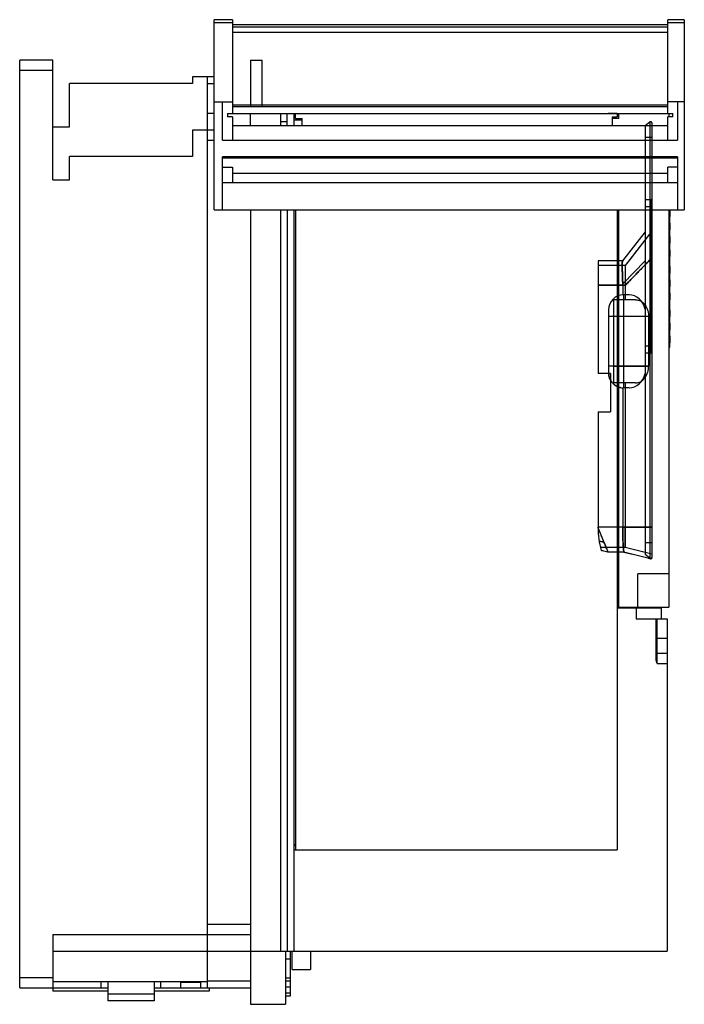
# Model space of a CAD drawing. Header units: millimetres. Extents: x 29 to 229, y 30 to 327.
import ezdxf

# ---------------------------------------------------------------- set-up
doc = ezdxf.new("R2010")
doc.units = ezdxf.units.MM
doc.header["$LTSCALE"] = 23.205358
doc.layers.get('0').update_dxf_attribs({"linetype": 'CONTINUOUS'})

msp = doc.modelspace()

# ---------------------------------------------------------------- linework, layer by layer
at = {"color": 7, "linetype": 'Continuous'}
for p, q in [((87.84, 269.33), (87.84, 326.53)), ((93.34, 326.53), (87.84, 326.53)), ((93.34, 326.53), (93.34, 298.33)), ((224.34, 298.33), (224.34, 326.53)), ((229.34, 326.53), (224.34, 326.53)), ((229.34, 326.53), (229.34, 269.33)), ((87.84, 325.72), (93.34, 325.72)), ((224.34, 325.03), (93.34, 325.03)), ((224.34, 324.31), (93.34, 324.31)), ((224.34, 325.72), (229.34, 325.72)), ((93.34, 322.81), (224.34, 322.81)), ((29.34, 35.33), (29.34, 314.33)), ((39.34, 314.33), (29.34, 314.33)), ((39.34, 278.33), (39.34, 314.33)), ((98.84, 314.33), (98.84, 300.33)), ((98.84, 314.33), (102.34, 314.33)), ((102.34, 300.33), (102.34, 314.33)), ((29.34, 311.33), (39.34, 311.33)), ((81.34, 309.33), (81.34, 307.33)), ((87.84, 309.33), (81.34, 309.33)), ((85.84, 35.33), (85.84, 309.33)), ((44.34, 294.33), (44.34, 307.33)), ((81.34, 307.33), (44.34, 307.33)), ((85.84, 307.33), (87.84, 307.33)), ((87.84, 301.83), (93.34, 301.83)), ((90.34, 290.33), (90.34, 301.83)), ((224.34, 300.83), (93.34, 300.83)), ((224.34, 300.33), (93.34, 300.33)), ((229.34, 301.83), (224.34, 301.83)), ((227.34, 301.83), (227.34, 290.33)), ((87.84, 298.33), (85.84, 298.33)), ((91.84, 298.33), (91.84, 297.34)), ((91.84, 298.33), (225.84, 298.33)), ((93.34, 297.34), (91.84, 297.34)), ((93.34, 297.34), (93.34, 290.33)), ((98.84, 294.61), (98.84, 298.33)), ((107.84, 298.33), (107.84, 294.61)), ((109.84, 294.61), (109.84, 298.33)), ((111.84, 298.33), (111.84, 294.61)), ((114.34, 296.33), (111.84, 296.33)), ((112.34, 296.83), (112.34, 298.33)), ((112.34, 296.83), (114.34, 296.83)), ((114.34, 294.61), (114.34, 296.83)), ((209.14, 298.32), (206.39, 298.32)), ((207.64, 297.33), (207.64, 294.61)), ((207.64, 297.33), (209.14, 297.33)), ((209.64, 296.83), (207.64, 296.83)), ((209.14, 298.32), (209.14, 297.33)), ((209.64, 296.83), (209.64, 298.33)), ((224.34, 290.33), (224.34, 297.34)), ((225.84, 297.34), (224.34, 297.34)), ((224.64, 298.33), (224.64, 297.34)), ((225.84, 297.34), (225.84, 298.33)), ((39.34, 294.33), (44.34, 294.33)), ((81.34, 293.33), (81.34, 285.33)), ((87.84, 293.33), (81.34, 293.33)), ((224.34, 294.61), (93.34, 294.61)), ((109.84, 295.83), (107.84, 295.83)), ((219.09, 295.77), (217.57, 294.63)), ((217.57, 294.63), (217.57, 165.63)), ((219.09, 164.49), (219.09, 295.77)), ((219.57, 295.53), (219.57, 164.71)), ((85.84, 290.33), (87.84, 290.33)), ((90.34, 290.33), (227.34, 290.33)), ((219.57, 291.13), (217.57, 291.13)), ((44.34, 278.33), (44.34, 285.33)), ((81.34, 285.33), (44.34, 285.33)), ((90.34, 269.33), (90.34, 285.28)), ((227.34, 285.28), (90.34, 285.28)), ((90.34, 284.96), (227.34, 284.96)), ((227.34, 285.28), (227.34, 269.33)), ((90.34, 282.12), (93.34, 282.12)), ((93.34, 282.12), (93.34, 277.53)), ((224.34, 277.53), (224.34, 282.12)), ((227.34, 282.12), (224.34, 282.12)), ((93.34, 280.33), (224.34, 280.33)), ((39.34, 278.33), (44.34, 278.33)), ((90.34, 277.53), (227.34, 277.53)), ((219.27, 272.33), (217.57, 272.33)), ((217.57, 270.33), (219.57, 270.33)), ((219.27, 272.33), (219.27, 226.33)), ((87.84, 269.33), (229.34, 269.33)), ((98.84, 269.33), (98.84, 30.33)), ((107.84, 269.33), (107.84, 46.33)), ((109.84, 269.33), (109.84, 46.33)), ((111.84, 269.33), (111.84, 46.33)), ((112.34, 269.33), (112.34, 76.83)), ((209.14, 269.33), (209.14, 76.83)), ((209.64, 149.83), (209.64, 269.33)), ((224.64, 269.33), (224.64, 149.83)), ((224.99, 228.03), (224.99, 269.33)), ((225.04, 269.28), (224.99, 269.28)), ((225.04, 267.28), (224.99, 267.28)), ((225.04, 267.28), (225.04, 269.28)), ((225.04, 265.28), (224.99, 265.28)), ((225.04, 263.28), (225.04, 265.28)), ((217.57, 262.75), (210.76, 254.02)), ((219.57, 262.88), (211.57, 252.63)), ((225.04, 263.28), (224.99, 263.28)), ((225.04, 261.28), (224.99, 261.28)), ((225.04, 259.28), (225.04, 261.28)), ((225.04, 259.28), (224.99, 259.28)), ((214.98, 256.99), (213.02, 254.49)), ((225.04, 257.28), (224.99, 257.28)), ((225.04, 255.28), (224.99, 255.28)), ((225.04, 255.28), (225.04, 257.28)), ((203.37, 254.03), (203.37, 220.13)), ((210.76, 254.03), (203.37, 254.03)), ((211.57, 252.63), (203.37, 252.63)), ((210.83, 247.08), (217.57, 254.04)), ((217.57, 254.04), (210.83, 247.08)), ((211.57, 252.63), (211.57, 242.28)), ((225.04, 252.28), (224.99, 252.28)), ((225.04, 250.28), (225.04, 252.28)), ((225.04, 250.28), (224.99, 250.28)), ((203.37, 246.63), (211.57, 246.63)), ((211.57, 246.63), (203.37, 246.63)), ((210.84, 246.53), (203.37, 246.53)), ((210.84, 246.53), (210.84, 243.77)), ((225.04, 248.28), (224.99, 248.28)), ((225.04, 246.28), (224.99, 246.28)), ((225.04, 246.28), (225.04, 248.28)), ((212.79, 243.78), (211.07, 243.78)), ((211.07, 243.78), (211.07, 215.78)), ((225.04, 244.28), (224.99, 244.28)), ((225.04, 242.28), (225.04, 244.28)), ((214.7, 242.28), (208.07, 242.28)), ((208.07, 242.28), (208.07, 217.28)), ((225.04, 242.28), (224.99, 242.28)), ((206.57, 239.28), (206.57, 220.28)), ((218.6, 237.28), (206.57, 237.28)), ((218.6, 237.28), (218.6, 222.28)), ((225.04, 239.28), (224.99, 239.28)), ((225.04, 237.28), (224.99, 237.28)), ((225.04, 237.28), (225.04, 239.28)), ((225.04, 235.28), (224.99, 235.28)), ((225.04, 233.28), (225.04, 235.28)), ((225.04, 233.28), (224.99, 233.28)), ((225.04, 231.28), (224.99, 231.28)), ((225.04, 229.28), (225.04, 231.28)), ((219.57, 228.33), (217.57, 228.33)), ((224.99, 228.83), (224.64, 228.83)), ((225.04, 229.28), (224.99, 229.28)), ((217.57, 226.33), (219.27, 226.33)), ((224.64, 228.03), (224.99, 228.03)), ((218.6, 222.28), (206.57, 222.28)), ((208.07, 222.28), (218.6, 222.28)), ((207.17, 220.13), (203.37, 220.13)), ((207.17, 220.13), (207.17, 208.53)), ((214.69, 217.28), (208.07, 217.28)), ((211.57, 217.28), (211.57, 173.83)), ((210.84, 215.78), (210.84, 173.88)), ((212.79, 215.78), (211.07, 215.78)), ((203.37, 208.53), (207.17, 208.53)), ((203.37, 208.53), (203.37, 173.83)), ((210.84, 173.88), (203.37, 173.88)), ((211.57, 173.83), (203.37, 173.83)), ((203.37, 173.82), (203.37, 173.8)), ((203.37, 173.63), (203.37, 173.61)), ((210.84, 173.83), (210.84, 173.88)), ((210.84, 173.88), (210.84, 173.83)), ((217.57, 173.83), (210.84, 173.83)), ((219.57, 173.83), (211.57, 173.83)), ((211.57, 173.83), (219.57, 173.83)), ((219.57, 169.13), (217.57, 169.13)), ((204.1, 167.83), (211.57, 167.83)), ((206.36, 166.38), (204.36, 166.88)), ((204.36, 166.88), (204.42, 166.86)), ((211.19, 166.38), (206.36, 166.38)), ((206.37, 166.38), (206.36, 166.38)), ((206.37, 166.38), (206.37, 166.37)), ((219.2, 164.38), (211.19, 166.38)), ((211.19, 166.38), (213.71, 165.75)), ((211.57, 167.83), (219.59, 165.83)), ((219.09, 164.49), (217.57, 165.63)), ((218.51, 164.55), (219.2, 164.38)), ((219.16, 164.45), (219.09, 164.49)), ((219.57, 164.71), (219.57, 164.73)), ((219.57, 164.71), (219.57, 164.73)), ((219.57, 164.71), (219.57, 164.72)), ((219.57, 164.71), (219.57, 164.67)), ((224.64, 159.83), (215.34, 159.83)), ((215.34, 149.83), (215.34, 159.83)), ((209.64, 151.33), (209.14, 151.33)), ((209.14, 149.83), (224.64, 149.83)), ((209.14, 149.58), (222.34, 149.58)), ((210.64, 149.58), (210.64, 149.83)), ((214.84, 149.58), (214.84, 146.33)), ((217.64, 149.83), (217.64, 149.58)), ((222.34, 149.58), (222.34, 146.33)), ((214.84, 146.33), (224.14, 146.33)), ((220.84, 134.2), (220.84, 146.33)), ((221.14, 132.83), (221.14, 146.33)), ((224.14, 146.33), (224.14, 46.33)), ((224.14, 140.33), (220.84, 140.33)), ((224.14, 135.83), (221.14, 135.83)), ((221.14, 132.83), (224.14, 132.83)), ((111.84, 78.33), (112.34, 78.33)), ((112.34, 78.08), (111.84, 78.08)), ((111.84, 76.83), (209.14, 76.83)), ((98.84, 54.33), (85.84, 54.33)), ((39.34, 51.33), (98.84, 51.33)), ((39.34, 51.33), (39.34, 34.33)), ((39.34, 46.33), (224.14, 46.33)), ((109.34, 46.33), (109.34, 30.33)), ((110.84, 32.83), (110.84, 46.33)), ((111.34, 40.83), (111.34, 46.33)), ((116.84, 46.33), (116.84, 40.83)), ((110.84, 43.93), (109.34, 43.93)), ((111.34, 40.83), (116.84, 40.83)), ((39.34, 38.33), (29.34, 38.33)), ((85.84, 37.08), (39.34, 37.08)), ((53.84, 35.33), (53.84, 37.08)), ((55.84, 37.08), (55.84, 31.33)), ((69.84, 37.08), (69.84, 31.33)), ((71.84, 35.33), (71.84, 37.08)), ((77.84, 35.33), (77.84, 37.08)), ((83.84, 36.93), (77.84, 36.93)), ((83.84, 35.33), (83.84, 37.08)), ((98.84, 37.33), (85.84, 37.33)), ((109.34, 38.33), (110.84, 38.33)), ((110.84, 37.33), (109.34, 37.33)), ((109.34, 35.6), (110.84, 35.6)), ((29.34, 35.33), (55.84, 35.33)), ((55.84, 34.33), (39.34, 34.33)), ((69.84, 33.33), (55.84, 33.33)), ((69.84, 35.33), (98.84, 35.33)), ((86.34, 34.33), (69.84, 34.33)), ((86.34, 35.33), (86.34, 34.33)), ((109.34, 33.83), (110.84, 33.83)), ((109.34, 32.83), (110.84, 32.83)), ((69.84, 31.33), (55.84, 31.33)), ((98.84, 30.33), (109.34, 30.33))]:
    msp.add_line(p, q, dxfattribs=at)
for points in [[(213.02, 254.49), (212.31, 253.58), (211.57, 252.63)], [(207.17, 218.03), (207.91, 217.08), (208.87, 216.36), (209.95, 215.92), (211.07, 215.78)], [(203.37, 173.61), (203.37, 173.57), (203.37, 173.54)], [(219.14, 164.46), (219.13, 164.46), (219.12, 164.47), (219.11, 164.47), (219.1, 164.48)], [(219.57, 164.72), (219.57, 164.68), (219.53, 164.58), (219.43, 164.47), (219.28, 164.43), (219.16, 164.45)], [(219.21, 164.44), (219.2, 164.44), (219.19, 164.44), (219.18, 164.44), (219.17, 164.45)]]:
    msp.add_lwpolyline(points, dxfattribs=at)
for centre, radius, start, end in [((219.27, 295.53), 0.3, 0.0001, 126.8699), ((219.27, 272.63), 0.3, 270, 360), ((201.24, 246.53), 9.6, 359.9996, 3.2729), ((211.07, 239.28), 4.5, 90, 180), ((219.27, 226.03), 0.3, 0, 90), ((211.07, 220.28), 4.5, 180, 181.9102), ((211.07, 220.28), 4.5, 209.9264, 270), ((228.37, 173.83), 25, 180, 196.1409), ((219.27, 164.73), 0.3, 233.1301, 359.9999), ((205.01, 145.66), 23.51, 52.9519, 53.2028), ((239.49, 191.54), 33.88, 232.9779, 233.1521), ((219.27, 164.71), 0.304, 251.2287, 269.9304), ((219.27, 164.71), 0.301, 251.131, 270.001), ((219.27, 164.67), 0.3, 256.0183, 0.001), ((221.14, 136.13), 0.3, 180, 270)]:
    msp.add_arc(centre, radius, start, end, dxfattribs=at)
for centre, major_axis, start_param, end_param in [((204.99, 246.53), (0, 7.5), -1.570796, -1.497615), ((212.79, 237.28), (0, 6.5), -1.229666, 0), ((212.79, 222.28), (0, 6.5), -3.141593, -1.911927)]:
    msp.add_ellipse(centre, major_axis=major_axis, ratio=0.780488, start_param=start_param, end_param=end_param, dxfattribs=at)
for points, knots in [([(219.57, 254.87), (219.13, 254.41), (218.24, 253.5), (216.91, 252.12), (215.68, 250.86), (214.8, 249.95), (213.91, 249.03), (213.24, 248.35), (212.35, 247.43), (211.91, 246.97), (211.57, 246.63)], [0, 0, 0, 0, 0.166655, 0.333318, 0.499965, 0.624897, 0.666724, 0.833467, 0.874956, 1, 1, 1, 1]), ([(211.57, 246.63), (211.91, 246.97), (212.35, 247.43), (213.24, 248.35), (213.91, 249.03), (214.79, 249.95), (215.68, 250.87), (216.91, 252.12), (218.24, 253.5), (219.13, 254.41), (219.57, 254.87)], [0, 0, 0, 0, 0.125095, 0.166596, 0.333308, 0.375134, 0.50006, 0.66669, 0.833348, 1, 1, 1, 1]), ([(210.83, 247.08), (210.83, 247.13), (210.81, 247.24), (210.81, 247.38), (210.8, 247.5), (210.79, 247.64), (210.78, 247.83), (210.78, 248.03), (210.77, 248.22), (210.75, 248.59), (210.74, 248.99), (210.71, 249.78), (210.69, 250.41), (210.68, 251.13), (210.67, 251.7), (210.67, 252.2), (210.67, 252.74), (210.67, 253.08), (210.68, 253.41), (210.69, 253.59), (210.7, 253.73), (210.71, 253.85), (210.73, 253.95), (210.74, 253.99), (210.75, 254.01), (210.76, 254.02)], [0, 0, 0, 0, 0.02191, 0.046895, 0.061203, 0.075541, 0.108564, 0.14158, 0.161571, 0.188583, 0.301449, 0.335517, 0.529855, 0.575792, 0.645906, 0.774215, 0.792938, 0.878626, 0.921516, 0.934313, 0.955483, 0.980844, 0.989858, 0.996031, 1, 1, 1, 1]), ([(210.76, 254.02), (210.74, 254), (210.73, 253.94), (210.71, 253.8), (210.69, 253.58), (210.68, 253.28), (210.67, 252.89), (210.67, 252.42), (210.67, 251.89), (210.68, 251.29), (210.69, 250.63), (210.71, 249.93), (210.73, 249.2), (210.76, 248.46), (210.79, 247.75), (210.81, 247.29), (210.83, 247.08)], [0, 0, 0, 0, 0.009068, 0.028062, 0.059284, 0.103534, 0.160059, 0.227268, 0.304351, 0.390867, 0.485611, 0.587459, 0.694344, 0.802624, 0.906377, 1, 1, 1, 1]), ([(214.7, 242.28), (215.02, 242.28), (215.68, 242.17), (216.57, 241.72), (217.32, 241.04), (217.91, 240.19), (218.32, 239.24), (218.55, 238.25), (218.6, 237.59), (218.6, 237.28)], [0, 0, 0, 0, 0.141064, 0.278092, 0.424042, 0.569163, 0.718014, 0.865282, 1, 1, 1, 1]), ([(214.7, 242.28), (215.02, 242.28), (215.67, 242.17), (216.57, 241.72), (217.32, 241.04), (217.91, 240.19), (218.32, 239.24), (218.55, 238.25), (218.6, 237.59), (218.6, 237.28)], [0, 0, 0, 0, 0.140386, 0.277165, 0.423073, 0.568511, 0.717718, 0.865318, 1, 1, 1, 1]), ([(214.69, 217.28), (215.02, 217.28), (215.68, 217.39), (216.57, 217.84), (217.32, 218.52), (217.91, 219.37), (218.32, 220.32), (218.55, 221.3), (218.6, 221.96), (218.6, 222.28)], [0, 0, 0, 0, 0.141063, 0.27809, 0.424038, 0.569159, 0.718012, 0.865282, 1, 1, 1, 1]), ([(206.58, 220.13), (206.59, 219.88), (206.65, 219.4), (206.85, 218.71), (207.05, 218.27), (207.17, 218.06)], [0, 0, 0, 0, 0.341793, 0.665459, 1, 1, 1, 1]), ([(207.17, 218.06), (207.05, 218.27), (206.85, 218.71), (206.65, 219.41), (206.59, 219.89), (206.58, 220.13)], [0, 0, 0, 0, 0.332007, 0.66513, 1, 1, 1, 1]), ([(205.13, 169.43), (205.09, 169.54), (205, 169.76), (204.88, 170.08), (204.76, 170.38), (204.65, 170.66), (204.55, 170.92), (204.45, 171.16), (204.36, 171.38), (204.28, 171.59), (204.2, 171.79), (204.13, 171.97), (204.06, 172.13), (203.99, 172.29), (203.94, 172.43), (203.88, 172.56), (203.83, 172.68), (203.79, 172.8), (203.74, 172.9), (203.7, 173), (203.67, 173.09), (203.63, 173.17), (203.6, 173.25), (203.57, 173.32), (203.55, 173.38), (203.52, 173.45), (203.5, 173.5), (203.48, 173.56), (203.46, 173.6), (203.44, 173.65), (203.43, 173.69), (203.41, 173.73), (203.4, 173.77), (203.39, 173.8), (203.38, 173.82), (203.37, 173.83)], [0, 0, 0, 0, 0.076534, 0.148657, 0.216332, 0.279621, 0.338658, 0.393619, 0.444707, 0.492139, 0.536138, 0.576929, 0.614726, 0.64974, 0.682167, 0.712194, 0.739997, 0.765738, 0.789571, 0.811638, 0.83207, 0.850989, 0.86851, 0.884736, 0.899764, 0.913685, 0.926575, 0.938496, 0.94952, 0.959715, 0.969148, 0.977881, 0.985929, 0.993328, 1, 1, 1, 1]), ([(205, 169.81), (204.96, 169.92), (204.87, 170.13), (204.74, 170.43), (204.63, 170.71), (204.52, 170.96), (204.42, 171.2), (204.33, 171.41), (204.25, 171.61), (204.18, 171.8), (204.11, 171.97), (204.05, 172.13), (204, 172.28), (203.95, 172.41), (203.9, 172.53), (203.85, 172.65), (203.81, 172.75), (203.77, 172.85), (203.74, 172.94), (203.7, 173.02), (203.67, 173.1), (203.65, 173.17), (203.62, 173.24), (203.6, 173.3), (203.58, 173.35), (203.56, 173.4), (203.54, 173.45), (203.52, 173.5), (203.51, 173.54), (203.49, 173.58), (203.48, 173.61), (203.46, 173.64), (203.45, 173.67), (203.44, 173.7), (203.42, 173.72), (203.41, 173.74), (203.4, 173.76), (203.39, 173.78), (203.38, 173.8), (203.36, 173.81), (203.37, 173.82), (203.37, 173.83)], [0, 0, 0, 0, 0.081313, 0.156407, 0.225455, 0.288817, 0.347146, 0.401075, 0.450884, 0.496784, 0.539049, 0.578002, 0.613938, 0.647077, 0.677644, 0.705825, 0.731817, 0.755799, 0.777926, 0.798395, 0.817261, 0.834731, 0.850884, 0.865792, 0.879595, 0.892362, 0.904172, 0.915096, 0.925202, 0.934551, 0.943209, 0.951239, 0.958695, 0.965642, 0.97174, 0.977711, 0.982939, 0.987661, 0.991978, 0.996125, 1, 1, 1, 1]), ([(210.84, 173.83), (211.59, 173.83), (213.08, 173.83), (215.33, 173.83), (216.82, 173.83), (217.57, 173.83)], [0, 0, 0, 0, 0.333307, 0.666637, 1, 1, 1, 1]), ([(211.19, 166.38), (211.19, 166.38), (211.18, 166.39), (211.18, 166.41), (211.17, 166.44), (211.15, 166.49), (211.14, 166.55), (211.12, 166.63), (211.1, 166.74), (211.08, 166.89), (211.05, 167.08), (211.02, 167.32), (210.99, 167.65), (210.96, 168.05), (210.93, 168.56), (210.9, 169.16), (210.88, 169.84), (210.86, 170.57), (210.85, 171.35), (210.84, 172.16), (210.84, 172.99), (210.84, 173.55), (210.84, 173.83)], [0, 0, 0, 0, 0.001812, 0.004368, 0.008387, 0.014251, 0.022456, 0.033616, 0.04846, 0.067834, 0.092949, 0.125565, 0.167861, 0.222232, 0.290246, 0.37202, 0.463756, 0.562425, 0.666621, 0.775281, 0.886826, 1, 1, 1, 1]), ([(210.84, 173.83), (210.84, 173.54), (210.84, 172.97), (210.84, 172.13), (210.84, 171.32), (210.85, 170.53), (210.87, 169.82), (210.89, 169.19), (210.91, 168.68), (210.93, 168.26), (210.96, 167.91), (210.98, 167.64), (211, 167.41), (211.02, 167.22), (211.04, 167.07), (211.06, 166.94), (211.07, 166.84), (211.09, 166.75), (211.1, 166.68), (211.12, 166.63), (211.13, 166.58), (211.14, 166.54), (211.15, 166.51), (211.15, 166.48), (211.16, 166.46), (211.17, 166.44), (211.17, 166.43), (211.18, 166.42), (211.18, 166.41), (211.18, 166.39), (211.19, 166.38), (211.19, 166.38)], [0, 0, 0, 0, 0.114497, 0.227465, 0.337265, 0.442835, 0.541142, 0.625346, 0.69367, 0.749094, 0.794201, 0.831041, 0.861201, 0.88595, 0.906301, 0.923066, 0.936895, 0.948315, 0.957759, 0.965571, 0.972032, 0.977372, 0.981783, 0.985424, 0.988423, 0.990888, 0.992903, 0.994525, 0.995821, 0.997651, 1, 1, 1, 1]), ([(211.57, 173.83), (211.57, 173.59), (211.57, 173.11), (211.58, 172.4), (211.58, 171.71), (211.58, 171.05), (211.58, 170.43), (211.57, 169.86), (211.57, 169.35), (211.58, 168.91), (211.58, 168.53), (211.59, 168.25), (211.57, 168.01), (211.6, 167.92), (211.56, 167.83), (211.57, 167.83)], [0, 0, 0, 0, 0.120639, 0.239667, 0.355138, 0.465538, 0.568988, 0.664176, 0.749625, 0.824062, 0.886467, 0.935887, 0.971599, 0.99296, 1, 1, 1, 1]), ([(211.57, 167.83), (211.56, 167.83), (211.6, 167.92), (211.57, 168.02), (211.59, 168.25), (211.58, 168.55), (211.58, 168.93), (211.57, 169.38), (211.57, 169.9), (211.58, 170.48), (211.58, 171.11), (211.58, 171.78), (211.58, 172.47), (211.57, 173.16), (211.57, 173.61), (211.57, 173.83)], [0, 0, 0, 0, 0.007194, 0.028968, 0.065368, 0.115776, 0.179434, 0.255273, 0.342428, 0.439105, 0.544221, 0.656898, 0.774845, 0.891403, 1, 1, 1, 1]), ([(203.72, 169.69), (203.73, 169.69), (203.76, 169.69), (203.79, 169.68), (203.82, 169.67), (203.84, 169.67), (203.87, 169.67), (203.9, 169.66), (203.93, 169.65), (203.99, 169.64), (204.06, 169.63), (204.14, 169.61), (204.18, 169.61), (204.21, 169.6), (204.25, 169.59), (204.29, 169.59), (204.34, 169.58), (204.39, 169.57), (204.46, 169.55), (204.54, 169.54), (204.61, 169.53), (204.7, 169.51), (204.79, 169.49), (204.87, 169.48), (204.97, 169.46), (205.05, 169.44), (205.13, 169.43)], [0, 0, 0, 0, 0.025866, 0.054855, 0.068624, 0.0839, 0.103936, 0.130361, 0.149552, 0.162193, 0.262555, 0.304201, 0.3312, 0.354449, 0.368905, 0.401488, 0.447225, 0.469397, 0.51379, 0.588342, 0.637626, 0.661011, 0.790137, 0.816055, 0.832526, 1, 1, 1, 1]), ([(206.01, 167.28), (206, 167.31), (205.83, 167.74), (205.49, 168.58), (205.17, 169.39), (205, 169.81)], [0, 0, 0, 0, 0.038514, 0.505328, 1, 1, 1, 1]), ([(205.13, 169.43), (205.17, 169.33), (205.25, 169.13), (205.36, 168.86), (205.44, 168.66), (205.5, 168.53), (205.54, 168.43), (205.59, 168.32), (205.65, 168.18), (205.74, 167.96), (205.83, 167.75), (205.94, 167.49), (206.04, 167.24), (206.14, 166.97), (206.22, 166.75), (206.27, 166.61), (206.31, 166.5), (206.34, 166.44), (206.35, 166.39), (206.36, 166.38)], [0, 0, 0, 0, 0.095255, 0.200309, 0.264356, 0.295615, 0.326377, 0.356802, 0.412746, 0.466686, 0.568053, 0.622515, 0.72152, 0.820061, 0.884289, 0.934677, 0.957592, 0.985494, 1, 1, 1, 1]), ([(206.37, 166.37), (206.21, 166.41), (205.56, 166.58), (204.9, 166.74), (204.42, 166.86)], [0, 0, 0, 0, 0.250466, 1, 1, 1, 1]), ([(206.01, 167.28), (206.06, 167.15), (206.15, 166.94), (206.25, 166.69), (206.31, 166.53), (206.34, 166.45), (206.36, 166.4), (206.37, 166.38), (206.37, 166.38)], [0, 0, 0, 0, 0.412256, 0.717447, 0.838586, 0.925284, 0.978701, 1, 1, 1, 1]), ([(219.2, 164.37), (219.2, 164.38), (219.19, 164.38), (219.19, 164.39), (219.18, 164.4), (219.18, 164.41), (219.18, 164.42), (219.18, 164.42), (219.18, 164.43)], [0, 0, 0, 0, 0.152302, 0.303191, 0.469183, 0.632421, 0.85724, 1, 1, 1, 1]), ([(219.2, 164.38), (219.2, 164.38), (219.19, 164.38), (219.18, 164.4), (219.18, 164.42), (219.18, 164.43)], [0, 0, 0, 0, 0.191191, 0.516734, 1, 1, 1, 1]), ([(219.57, 164.71), (219.57, 164.7), (219.57, 164.66), (219.56, 164.62), (219.54, 164.57), (219.52, 164.54), (219.5, 164.52), (219.48, 164.5), (219.46, 164.47), (219.43, 164.46), (219.4, 164.44), (219.36, 164.42), (219.32, 164.41), (219.28, 164.41), (219.27, 164.41)], [0, 0, 0, 0, 0.072269, 0.226054, 0.30002, 0.371411, 0.439939, 0.505401, 0.570891, 0.639506, 0.711047, 0.785224, 0.939575, 1, 1, 1, 1]), ([(219.57, 164.71), (219.57, 164.67), (219.56, 164.59), (219.49, 164.49), (219.39, 164.43), (219.31, 164.41), (219.27, 164.41)], [0, 0, 0, 0, 0.249541, 0.499336, 0.749524, 1, 1, 1, 1]), ([(221.14, 132.83), (221.07, 133.05), (220.93, 133.5), (220.84, 133.97), (220.84, 134.2)], [0, 0, 0, 0, 0.500317, 1, 1, 1, 1])]:
    msp.add_open_spline(points, degree=3, knots=knots, dxfattribs=at)

doc.saveas('drawing.dxf')
